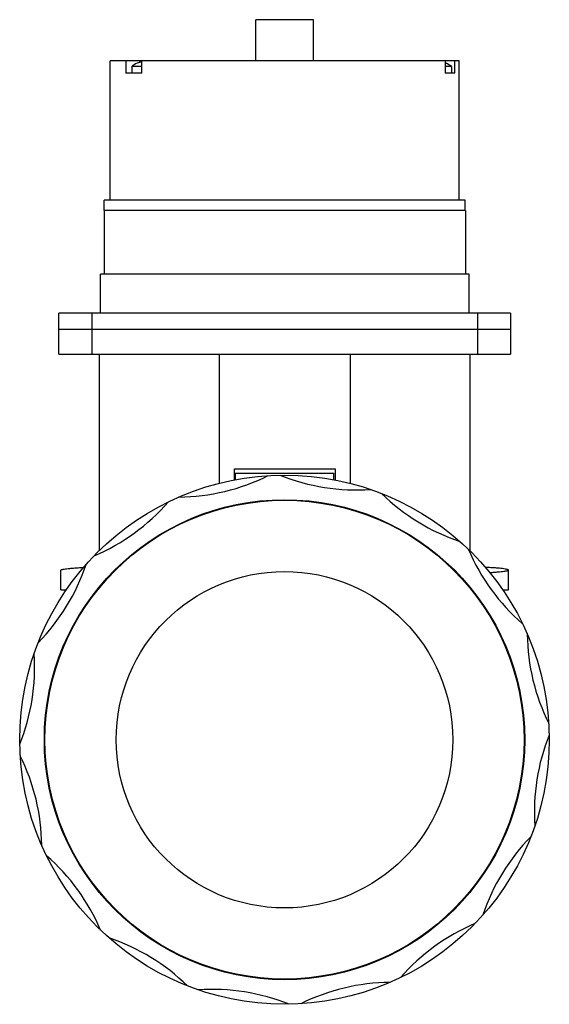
# Model space of a CAD drawing. Header units: millimetres. Extents: x 314 to 443, y 446 to 686.
import ezdxf

# ---------------------------------------------------------------- set-up
doc = ezdxf.new("R2010")
doc.units = ezdxf.units.MM
doc.header["$LTSCALE"] = 30.734
doc.layers.get('0').update_dxf_attribs({"linetype": 'CONTINUOUS'})

msp = doc.modelspace()

# ---------------------------------------------------------------- linework, layer by layer
at = {"color": 7, "linetype": 'Continuous'}
for p, q in [((385.78, 685.97), (371.78, 685.97)), ((371.78, 675.97), (371.78, 685.97)), ((385.78, 675.97), (385.78, 685.97)), ((336.28, 641.97), (336.28, 675.97)), ((421.28, 675.97), (336.28, 675.97)), ((340.1, 675.97), (340.1, 672.97)), ((343.99, 674.6), (341.5, 674.6)), ((341.5, 674.6), (341.5, 672.97)), ((342.8, 675.34), (342.85, 675.34)), ((343.45, 675.54), (343.45, 675.97)), ((343.99, 672.97), (343.99, 675.97)), ((417.88, 675.97), (417.88, 672.97)), ((419.37, 674.6), (417.88, 674.6)), ((418.02, 675.34), (418.07, 675.34)), ((419.37, 674.6), (419.37, 672.97)), ((420.2, 672.97), (420.2, 675.97)), ((421.28, 641.97), (421.28, 675.97)), ((343.99, 672.97), (340.1, 672.97)), ((420.2, 672.97), (417.88, 672.97)), ((422.75, 641.97), (334.8, 641.97)), ((334.8, 639.47), (334.8, 641.97)), ((422.75, 639.47), (422.75, 641.97)), ((422.78, 639.47), (334.78, 639.47)), ((334.78, 639.47), (334.78, 623.97)), ((422.78, 639.47), (422.78, 623.97)), ((423.68, 623.97), (333.88, 623.97)), ((333.88, 614.47), (333.88, 623.97)), ((423.68, 614.47), (423.68, 623.97)), ((433.78, 614.47), (323.78, 614.47)), ((323.78, 604.47), (323.78, 614.47)), ((331.78, 614.47), (331.78, 604.47)), ((425.78, 604.47), (425.78, 614.47)), ((433.78, 614.47), (433.78, 604.47)), ((433.78, 610.47), (323.78, 610.47)), ((323.78, 604.47), (433.78, 604.47)), ((333.63, 556.47), (333.63, 604.47)), ((362.78, 604.47), (362.78, 572.86)), ((394.78, 572.86), (394.78, 604.47)), ((423.93, 556.44), (423.93, 604.47)), ((366.53, 576.47), (391.03, 576.47)), ((366.53, 573.76), (366.53, 576.47)), ((391.03, 576.47), (391.03, 573.71)), ((366.73, 575.47), (390.73, 575.47)), ((366.73, 575.47), (366.73, 573.81)), ((390.73, 573.76), (390.73, 575.47)), ((324.28, 546.97), (324.28, 551.82)), ((324.28, 551.82), (324.28, 551.82)), ((433.28, 551.82), (433.28, 551.82)), ((433.28, 546.97), (433.28, 551.82)), ((324.28, 546.97), (325.57, 546.97)), ((431.8, 546.97), (433.28, 546.97))]:
    msp.add_line(p, q, dxfattribs=at)
for radius in [64.5, 58.5, 58.35, 41]:
    msp.add_circle((378.73, 510.47), radius, dxfattribs=at)
for centre, radius, start, end in [((345, 669.97), 5.8, 112.3111, 127.1173), ((345, 669.94), 5.81, 100.0307, 111.7251), ((415.87, 669.94), 5.81, 68.2741, 69.7386), ((415.87, 669.97), 5.8, 52.8827, 67.6889), ((352.52, 619.62), 50, 270.557, 296.443), ((396.29, 621.34), 50, 248.057, 273.943), ((437.38, 606.18), 50, 225.557, 251.443), ((312.75, 601.28), 50, 293.057, 318.943), ((469.54, 576.45), 50, 203.057, 228.943), ((283.02, 569.12), 50, 315.557, 341.443), ((487.87, 536.68), 50, 180.557, 206.443), ((267.86, 528.03), 50, 338.057, 3.943), ((489.59, 492.91), 50, 158.057, 183.943), ((269.58, 484.27), 50, 0.557, 26.443), ((474.44, 451.82), 50, 135.557, 161.443), ((287.91, 444.49), 50, 23.057, 48.943), ((444.71, 419.66), 50, 113.057, 138.943), ((320.08, 414.76), 50, 45.557, 71.443), ((404.93, 401.32), 50, 90.557, 116.443), ((361.17, 399.6), 50, 68.057, 93.943)]:
    msp.add_arc(centre, radius, start, end, dxfattribs=at)
for points, knots in [([(324.28, 551.82), (324.28, 551.84), (324.3, 551.88), (324.37, 551.91), (324.48, 551.95), (324.71, 552.01), (325.11, 552.08), (325.71, 552.16), (326.48, 552.24), (327.42, 552.32), (328.52, 552.4), (329.31, 552.45), (329.73, 552.47)], [0, 0, 0, 0, 0.008524, 0.022496, 0.043463, 0.07184, 0.151336, 0.261315, 0.401593, 0.571821, 0.771482, 1, 1, 1, 1]), ([(433.28, 551.82), (433.28, 551.84), (433.25, 551.88), (433.13, 551.94), (432.86, 552.01), (432.42, 552.09), (431.8, 552.17), (431, 552.25), (430.04, 552.33), (428.91, 552.41), (428.09, 552.45), (427.66, 552.48)], [0, 0, 0, 0, 0.008435, 0.022361, 0.071615, 0.151125, 0.261158, 0.401499, 0.57179, 0.771491, 1, 1, 1, 1]), ([(428.78, 551.23), (429.13, 551.25), (429.78, 551.3), (430.69, 551.37), (431.46, 551.44), (432.09, 551.51), (432.59, 551.58), (432.91, 551.65), (433.11, 551.7), (433.2, 551.74), (433.28, 551.79), (433.28, 551.82)], [0, 0, 0, 0, 0.228605, 0.428141, 0.59813, 0.738149, 0.847954, 0.927471, 0.955976, 0.977175, 1, 1, 1, 1])]:
    msp.add_open_spline(points, degree=3, knots=knots, dxfattribs=at)

doc.saveas('drawing.dxf')
